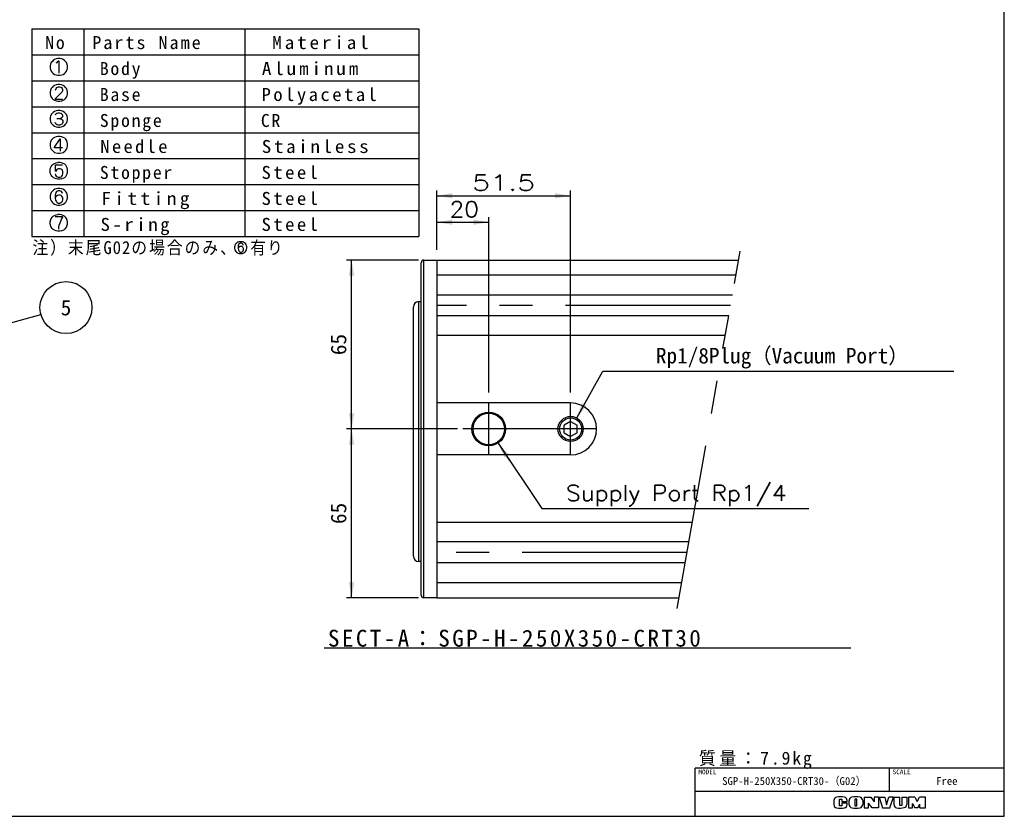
# Model space of a CAD drawing. Extents: x 0 to 400, y 0 to 277.
# Tile 3 of 4: x 210 to 400, y 0 to 153. Entities that reach past the tile are written whole.
import ezdxf
from ezdxf.enums import TextEntityAlignment as Align

# ---------------------------------------------------------------- set-up
doc = ezdxf.new("R2010")
doc.units = 0
doc.linetypes.add('CENTER', pattern=[50.8, 31.75, -6.35, 6.35, -6.35])
doc.linetypes.add('PHANTOM', pattern=[63.5, 31.75, -6.35, 6.35, -6.35, 6.35, -6.35])
doc.layers.get('0').update_dxf_attribs({"linetype": 'CONTINUOUS'})
doc.layers.get('DEFPOINTS').update_dxf_attribs({"linetype": 'CONTINUOUS'})
doc.layers.add('LY_1', color=151, linetype='CONTINUOUS')
doc.styles.add('MX_DIMTXSTY_3', font='txt.sh', dxfattribs={"width": 1.1, "bigfont": 'extfont'})
doc.styles.add('MX_DIMTXSTY_4', font='txt.sh', dxfattribs={"width": 1.35, "bigfont": 'extfont'})
doc.styles.add('MX_NOTE_STANDARD', font='txt.sh', dxfattribs={"bigfont": 'extfont'})
doc.dimstyles.new('MX_DIMSTYLE_P', dxfattribs={"dimtxt": 2.5, "dimasz": 2.5, "dimexe": 1, "dimexo": 1, "dimgap": 1, "dimtad": 1, "dimlfac": 2, "dimdsep": 46, "dimtxsty": 'MX_NOTE_STANDARD', "dimblk1": 'OPEN30', "dimblk2": 'OPEN30', "dimsah": 1, "dimcen": 2.5, "dimadec": 0, "dimazin": 0, "dimtfac": 1, "dimtmove": 0, "dimatfit": 3, "dimldrblk": 'OPEN30', "dimfxl": 1, "dimtzin": 0, "dimarcsym": 0})
doc.dimstyles.new('MXDIMSTYLE', dxfattribs={"dimtxt": 2.5, "dimasz": 2.5, "dimexe": 1, "dimexo": 1, "dimgap": 1, "dimtad": 1, "dimdsep": 46, "dimtxsty": 'MX_NOTE_STANDARD', "dimblk1": 'OPEN30', "dimblk2": 'OPEN30', "dimsah": 1, "dimcen": 2.5, "dimadec": 0, "dimazin": 0, "dimtfac": 1, "dimtmove": 0, "dimatfit": 3, "dimldrblk": 'OPEN30', "dimfxl": 1, "dimtzin": 0, "dimarcsym": 0})

# ---------------------------------------------------------------- blocks, each defined once
blk = doc.blocks.new('$KST8745')
at = {"color": 0, "linetype": 'ByBlock', "lineweight": -2}
for points in [[(-0.079646, 0.50177), (-0.143363, 0.477876), (-0.20708, 0.430088), (-0.254867, 0.374336), (-0.302655, 0.29469), (-0.334513, 0.20708), (-0.350442, 0.111504), (-0.350442, 0.007965), (-0.334513, -0.079646), (-0.310619, -0.159292), (-0.270796, -0.230973), (-0.223009, -0.286726), (-0.159292, -0.342478), (-0.079646, -0.382301), (0, -0.39823), (0.087611, -0.39823), (0.167257, -0.382301), (0.246903, -0.342478), (0.310619, -0.286726), (0.358407, -0.230973), (0.39823, -0.159292), (0.422124, -0.079646), (0.438053, 0.007965), (0.438053, 0.111504), (0.422124, 0.20708), (0.390265, 0.29469), (0.342478, 0.374336), (0.29469, 0.430088), (0.230973, 0.477876), (0.167257, 0.50177), (0.087611, 0.517699), (0, 0.517699), (-0.079646, 0.50177)], [(0.20708, 0.246903), (0.19115, 0.29469), (0.159292, 0.350442), (0.135398, 0.374336), (0.087611, 0.39823), (0.007965, 0.39823), (-0.039823, 0.374336), (-0.071681, 0.350442), (-0.095575, 0.29469), (-0.111504, 0.230973), (-0.119469, 0.127434), (-0.119469, -0.015929), (-0.10354, -0.119469), (-0.087611, -0.175221), (-0.063717, -0.223009), (-0.031858, -0.254867), (0.007965, -0.278761), (0.087611, -0.278761), (0.135398, -0.254867), (0.175221, -0.223009), (0.20708, -0.175221), (0.223009, -0.111504), (0.223009, -0.015929), (0.20708, 0.047788), (0.175221, 0.10354), (0.143363, 0.135398), (0.10354, 0.151327), (0.047788, 0.151327), (-0.023894, 0.135398), (-0.063717, 0.10354), (-0.095575, 0.071681), (-0.119469, 0.015929)]]:
    blk.add_lwpolyline(points, dxfattribs=at)
blk = doc.blocks.new('$KST8740')
at = {"color": 0, "linetype": 'ByBlock', "lineweight": -2}
for points in [[(0, 0.517699), (-0.087611, 0.50177), (-0.151327, 0.469912), (-0.215044, 0.414159), (-0.254867, 0.366372), (-0.302655, 0.29469), (-0.334513, 0.20708), (-0.350442, 0.127434), (-0.350442, 0), (-0.334513, -0.087611), (-0.302655, -0.175221), (-0.262832, -0.238938), (-0.215044, -0.29469), (-0.151327, -0.350442), (-0.087611, -0.382301), (0, -0.39823), (0.087611, -0.39823), (0.175221, -0.382301), (0.238938, -0.350442), (0.302655, -0.29469), (0.350442, -0.238938), (0.390265, -0.175221), (0.422124, -0.087611), (0.438053, 0), (0.438053, 0.127434), (0.422124, 0.20708), (0.390265, 0.29469), (0.342478, 0.366372), (0.302655, 0.414159), (0.238938, 0.469912), (0.175221, 0.50177), (0.087611, 0.517699), (0, 0.517699)], [(-0.079646, 0.278761), (-0.039823, 0.310619), (0, 0.358407), (0.031858, 0.39823), (0.047788, 0.39823), (0.047788, -0.278761)]]:
    blk.add_lwpolyline(points, dxfattribs=at)
blk = doc.blocks.new('$KST8741')
at = {"color": 0, "linetype": 'ByBlock', "lineweight": -2}
for points in [[(-0.079646, 0.50177), (-0.159292, 0.469912), (-0.215044, 0.422124), (-0.262832, 0.366372), (-0.302655, 0.29469), (-0.334513, 0.20708), (-0.350442, 0.127434), (-0.350442, 0), (-0.334513, -0.079646), (-0.302655, -0.175221), (-0.262832, -0.238938), (-0.215044, -0.29469), (-0.159292, -0.342478), (-0.087611, -0.382301), (0, -0.39823), (0.087611, -0.39823), (0.175221, -0.382301), (0.246903, -0.342478), (0.302655, -0.29469), (0.350442, -0.238938), (0.390265, -0.175221), (0.422124, -0.079646), (0.438053, 0), (0.438053, 0.127434), (0.422124, 0.20708), (0.390265, 0.29469), (0.350442, 0.366372), (0.302655, 0.422124), (0.246903, 0.469912), (0.167257, 0.50177), (0.087611, 0.517699), (0, 0.517699), (-0.079646, 0.50177)], [(-0.10354, 0.215044), (-0.087611, 0.302655), (-0.055752, 0.350442), (-0.015929, 0.382301), (0.031858, 0.39823), (0.071681, 0.39823), (0.127434, 0.382301), (0.167257, 0.350442), (0.199115, 0.302655), (0.215044, 0.246903), (0.215044, 0.183186), (0.199115, 0.127434), (0.167257, 0.079646), (-0.055752, -0.175221), (-0.119469, -0.262832), (-0.119469, -0.278761), (0.215044, -0.278761)]]:
    blk.add_lwpolyline(points, dxfattribs=at)
blk = doc.blocks.new('$KST8742')
at = {"color": 0, "linetype": 'ByBlock', "lineweight": -2}
for points in [[(-0.079646, 0.50177), (-0.159292, 0.461947), (-0.215044, 0.414159), (-0.262832, 0.358407), (-0.302655, 0.29469), (-0.334513, 0.20708), (-0.350442, 0.127434), (-0.350442, 0), (-0.334513, -0.087611), (-0.302655, -0.175221), (-0.262832, -0.238938), (-0.223009, -0.286726), (-0.159292, -0.342478), (-0.079646, -0.382301), (0, -0.39823), (0.087611, -0.39823), (0.167257, -0.382301), (0.246903, -0.342478), (0.310619, -0.286726), (0.350442, -0.238938), (0.390265, -0.175221), (0.422124, -0.087611), (0.438053, 0), (0.438053, 0.127434), (0.422124, 0.20708), (0.390265, 0.29469), (0.350442, 0.358407), (0.302655, 0.414159), (0.246903, 0.461947), (0.167257, 0.50177), (0.087611, 0.517699), (0, 0.517699), (-0.079646, 0.50177)], [(0.111504, 0.071681), (0.159292, 0.047788), (0.199115, 0.007965), (0.223009, -0.055752), (0.223009, -0.135398), (0.20708, -0.19115), (0.175221, -0.230973), (0.143363, -0.254867), (0.087611, -0.278761), (0.007965, -0.278761), (-0.039823, -0.262832), (-0.087611, -0.230973), (-0.111504, -0.19115), (-0.127434, -0.143363)], [(-0.111504, 0.278761), (-0.095575, 0.334513), (-0.055752, 0.374336), (0.007965, 0.39823), (0.079646, 0.39823), (0.135398, 0.374336), (0.183186, 0.334513), (0.20708, 0.270796), (0.20708, 0.19115), (0.19115, 0.135398), (0.151327, 0.095575), (0.10354, 0.071681), (-0.047788, 0.071681)]]:
    blk.add_lwpolyline(points, dxfattribs=at)
blk = doc.blocks.new('$KST8743')
at = {"color": 0, "linetype": 'ByBlock', "lineweight": -2}
for points in [[(-0.087611, 0.50177), (-0.159292, 0.469912), (-0.223009, 0.422124), (-0.270796, 0.366372), (-0.302655, 0.310619), (-0.334513, 0.215044), (-0.350442, 0.127434), (-0.350442, 0), (-0.334513, -0.10354), (-0.310619, -0.175221), (-0.270796, -0.238938), (-0.223009, -0.29469), (-0.159292, -0.350442), (-0.095575, -0.382301), (0, -0.39823), (0.087611, -0.39823), (0.183186, -0.382301), (0.246903, -0.350442), (0.310619, -0.29469), (0.358407, -0.238938), (0.39823, -0.175221), (0.422124, -0.10354), (0.438053, 0), (0.438053, 0.127434), (0.422124, 0.215044), (0.390265, 0.310619), (0.358407, 0.366372), (0.310619, 0.422124), (0.246903, 0.469912), (0.175221, 0.50177), (0.087611, 0.517699), (0, 0.517699), (-0.087611, 0.50177)], [(0.20708, -0.095575), (-0.151327, -0.095575), (-0.151327, -0.071681), (0.095575, 0.39823), (0.10354, 0.39823), (0.10354, -0.278761)]]:
    blk.add_lwpolyline(points, dxfattribs=at)
blk = doc.blocks.new('$KST8744')
at = {"color": 0, "linetype": 'ByBlock', "lineweight": -2}
for points in [[(0.167257, -0.382301), (0.087611, -0.39823), (0, -0.39823), (-0.079646, -0.382301), (-0.159292, -0.350442), (-0.223009, -0.302655), (-0.270796, -0.246903), (-0.310619, -0.183186), (-0.334513, -0.111504), (-0.350442, -0.015929), (-0.350442, 0.135398), (-0.334513, 0.230973), (-0.310619, 0.302655), (-0.270796, 0.366372), (-0.223009, 0.422124), (-0.159292, 0.469912), (-0.079646, 0.50177), (0, 0.517699)], [(0.167257, -0.382301), (0.246903, -0.350442), (0.310619, -0.302655), (0.358407, -0.246903), (0.39823, -0.183186), (0.422124, -0.111504), (0.438053, -0.015929), (0.438053, 0.135398), (0.422124, 0.230973), (0.39823, 0.302655), (0.358407, 0.366372), (0.310619, 0.422124), (0.246903, 0.469912), (0.167257, 0.50177), (0.087611, 0.517699), (0, 0.517699)], [(-0.119469, -0.111504), (-0.10354, -0.175221), (-0.079646, -0.223009), (-0.031858, -0.262832), (0.015929, -0.278761), (0.095575, -0.278761), (0.143363, -0.262832), (0.183186, -0.230973), (0.20708, -0.183186), (0.230973, -0.095575), (0.230973, 0.007965), (0.20708, 0.095575), (0.183186, 0.135398), (0.151327, 0.159292), (0.10354, 0.175221), (0.031858, 0.175221), (-0.015929, 0.159292), (-0.055752, 0.127434), (-0.079646, 0.087611), (-0.10354, 0.023894), (-0.10354, 0.39823), (0.215044, 0.39823)]]:
    blk.add_lwpolyline(points, dxfattribs=at)
blk = doc.blocks.new('$KST8746')
at = {"color": 0, "linetype": 'ByBlock', "lineweight": -2}
for points in [[(0.167257, -0.382301), (0.087611, -0.39823), (0, -0.39823), (-0.079646, -0.382301), (-0.151327, -0.350442), (-0.215044, -0.302655), (-0.262832, -0.246903), (-0.302655, -0.183186), (-0.326549, -0.119469), (-0.350442, 0), (-0.350442, 0.119469), (-0.326549, 0.238938), (-0.302655, 0.302655), (-0.262832, 0.366372), (-0.215044, 0.422124), (-0.151327, 0.469912), (-0.079646, 0.50177), (0, 0.517699)], [(0.167257, -0.382301), (0.238938, -0.350442), (0.302655, -0.302655), (0.350442, -0.246903), (0.390265, -0.183186), (0.414159, -0.119469), (0.438053, 0), (0.438053, 0.119469), (0.414159, 0.238938), (0.390265, 0.302655), (0.350442, 0.366372), (0.302655, 0.422124), (0.238938, 0.469912), (0.167257, 0.50177), (0.087611, 0.517699), (0, 0.517699)], [(0.047788, -0.286726), (0.047788, -0.19115), (0.063717, -0.063717), (0.095575, 0.063717), (0.127434, 0.159292), (0.167257, 0.262832), (0.230973, 0.366372), (0.230973, 0.390265), (-0.119469, 0.390265)]]:
    blk.add_lwpolyline(points, dxfattribs=at)
blk = doc.blocks.new('*D16')
at = {"color": 22, "linetype": 'CONTINUOUS'}
for p, q in [((290.771485, 109.038694), (290.771485, 115.326641)), ((290.771485, 114.326641), (300.771485, 114.326641)), ((300.771485, 81.538696), (300.771485, 115.326641))]:
    blk.add_line(p, q, dxfattribs=at)
for points in [[(293.771485, 113.82664), (293.771485, 114.826642), (290.771485, 114.326641)], [(297.771485, 114.826642), (297.771485, 113.82664), (300.771485, 114.326641)]]:
    blk.add_solid(points, dxfattribs=at)
at = {"layer": 'DEFPOINTS', "color": 0, "linetype": 'CONTINUOUS'}
for p in [(300.771485, 114.326641), (290.771485, 107.038694), (300.771485, 79.538696)]:
    blk.add_point(p, dxfattribs=at)
at = {"color": 22, "linetype": 'CONTINUOUS', "insert": (296.050739, 116.826641), "char_height": 3, "attachment_point": 5, "line_spacing_factor": 0.72, "style": 'MX_DIMTXSTY_3'}
blk.add_mtext('\\A1;20', dxfattribs=at)
blk = doc.blocks.new('_OPEN30')
at = {"color": 0, "linetype": 'ByBlock', "lineweight": -2}
for p, q in [((-1, 0.267949), (0, 0)), ((0, 0), (-1, -0.267949)), ((0, 0), (-1, 0))]:
    blk.add_line(p, q, dxfattribs=at)
blk = doc.blocks.new('*D17')
at = {"color": 22, "linetype": 'CONTINUOUS'}
for p, q in [((294.771484, 74.538694), (273.374229, 74.538694)), ((274.374229, 42.038694), (274.374229, 74.538694)), ((287.271484, 42.038694), (273.374229, 42.038694))]:
    blk.add_line(p, q, dxfattribs=at)
for points in [[(273.874228, 71.538694), (274.87423, 71.538694), (274.374229, 74.538694)], [(274.87423, 45.038694), (273.874228, 45.038694), (274.374229, 42.038694)]]:
    blk.add_solid(points, dxfattribs=at)
at = {"layer": 'DEFPOINTS', "color": 0, "linetype": 'CONTINUOUS'}
for p in [(274.374229, 74.538694), (295.771484, 74.538694), (288.271484, 42.038694)]:
    blk.add_point(p, dxfattribs=at)
at = {"color": 22, "linetype": 'CONTINUOUS', "insert": (271.874229, 58.288694), "char_height": 3, "attachment_point": 5, "rotation": 90, "line_spacing_factor": 0.72}
blk.add_mtext('\\A1;65', dxfattribs=at)
blk = doc.blocks.new('*D18')
at = {"color": 22, "linetype": 'CONTINUOUS'}
for p, q in [((287.271484, 107.038694), (273.374229, 107.038694)), ((274.374229, 74.538694), (274.374229, 107.038694)), ((294.771484, 74.538694), (273.374229, 74.538694))]:
    blk.add_line(p, q, dxfattribs=at)
for points in [[(273.874228, 104.038694), (274.87423, 104.038694), (274.374229, 107.038694)], [(274.87423, 77.538694), (273.874228, 77.538694), (274.374229, 74.538694)]]:
    blk.add_solid(points, dxfattribs=at)
at = {"layer": 'DEFPOINTS', "color": 0, "linetype": 'CONTINUOUS'}
for p in [(274.374229, 107.038694), (288.271484, 107.038694), (295.771484, 74.538694)]:
    blk.add_point(p, dxfattribs=at)
at = {"color": 22, "linetype": 'CONTINUOUS', "insert": (271.874229, 90.788694), "char_height": 3, "attachment_point": 5, "rotation": 90, "line_spacing_factor": 0.72}
blk.add_mtext('\\A1;65', dxfattribs=at)
blk = doc.blocks.new('*D19')
at = {"color": 22, "linetype": 'CONTINUOUS'}
for p, q in [((302.570221, 71.831842), (310.95774, 59.209777)), ((302.570221, 71.831842), (304.784051, 68.500332)), ((310.95774, 59.209777), (362.362632, 59.209777))]:
    blk.add_line(p, q, dxfattribs=at)
blk.add_solid([(303.814154, 69.056481), (304.647033, 69.609939), (302.570221, 71.831842)], dxfattribs=at)
at = {"layer": 'DEFPOINTS', "color": 0, "linetype": 'CONTINUOUS'}
for p in [(298.972748, 77.245546), (302.570221, 71.831842)]:
    blk.add_point(p, dxfattribs=at)
at = {"color": 22, "linetype": 'CONTINUOUS', "insert": (336.862632, 61.709777), "char_height": 3, "attachment_point": 5, "line_spacing_factor": 0.72, "style": 'MX_DIMTXSTY_3'}
blk.add_mtext('\\A1;Supply Port Rp1/4', dxfattribs=at)
blk = doc.blocks.new('_NONE')
at = {"color": 0, "linetype": 'ByBlock', "lineweight": -2}
blk.add_circle((0, 0), 0.25, dxfattribs=at)
blk = doc.blocks.new('*D21')
at = {"color": 22, "linetype": 'CONTINUOUS'}
for p, q in [((317.705296, 76.65511), (322.737729, 85.652092)), ((322.737729, 85.652092), (390.255845, 85.652092)), ((317.705296, 76.65511), (319.657973, 80.146106))]:
    blk.add_line(p, q, dxfattribs=at)
blk.add_solid([(319.606179, 79.029272), (318.733428, 79.517442), (317.705296, 76.65511)], dxfattribs=at)
at = {"layer": 'DEFPOINTS', "color": 0, "linetype": 'CONTINUOUS'}
for p in [(317.705296, 76.65511), (315.337674, 72.422278)]:
    blk.add_point(p, dxfattribs=at)
at = {"color": 22, "linetype": 'CONTINUOUS', "insert": (357.255845, 88.152092), "char_height": 3, "attachment_point": 5, "line_spacing_factor": 0.72}
blk.add_mtext('\\A1;Rp1/8Plug（Vacuum Port）', dxfattribs=at)
blk = doc.blocks.new('*D22')
at = {"color": 22, "linetype": 'CONTINUOUS'}
for p, q in [((290.771485, 109.038695), (290.771485, 120.422686)), ((290.771485, 119.422686), (316.521485, 119.422686)), ((316.521485, 81.538695), (316.521485, 120.422686))]:
    blk.add_line(p, q, dxfattribs=at)
for points in [[(293.771485, 118.922685), (293.771485, 119.922687), (290.771485, 119.422686)], [(313.521485, 119.922687), (313.521485, 118.922685), (316.521485, 119.422686)]]:
    blk.add_solid(points, dxfattribs=at)
at = {"layer": 'DEFPOINTS', "color": 0, "linetype": 'CONTINUOUS'}
for p in [(316.521485, 119.422686), (290.771485, 107.038695), (316.521485, 79.538695)]:
    blk.add_point(p, dxfattribs=at)
at = {"color": 22, "linetype": 'CONTINUOUS', "insert": (303.646485, 121.922686), "char_height": 3, "attachment_point": 5, "line_spacing_factor": 0.72, "style": 'MX_DIMTXSTY_4'}
blk.add_mtext('\\A1;51.5', dxfattribs=at)
blk = doc.blocks.new('$BALOON')
at = {"color": 0, "linetype": 'CONTINUOUS', "lineweight": -2}
blk.add_circle((0, 0), 1, dxfattribs=at)
blk.add_attdef('NO.', text='', height=0.8, dxfattribs=at).set_placement((0, 0), align=Align.MIDDLE_CENTER)

msp = doc.modelspace()

# ---------------------------------------------------------------- linework, layer by layer
at = {"layer": 'LY_1', "color": 150, "linetype": 'CONTINUOUS'}
msp.add_line((400, 0), (400, 277), dxfattribs=at)
at = {"layer": 'LY_1', "color": 22, "linetype": 'CONTINUOUS'}
for p, q in [((212.811495, 151.555476), (212.811495, 111.555476)), ((212.811495, 151.555476), (287.311495, 151.555476)), ((222.811495, 151.555476), (222.811495, 111.555476)), ((253.811495, 151.555476), (253.811495, 111.555476)), ((287.311495, 151.555476), (287.311495, 111.555476)), ((212.811495, 146.555476), (287.311495, 146.555476)), ((212.811495, 141.555476), (287.311495, 141.555476)), ((212.811495, 136.555476), (287.311495, 136.555476)), ((212.811495, 131.555476), (287.311495, 131.555476)), ((212.811495, 126.555476), (287.311495, 126.555476)), ((212.811495, 121.555476), (287.311495, 121.555476)), ((212.811495, 116.555476), (287.311495, 116.555476)), ((212.811495, 111.555476), (287.311495, 111.555476)), ((269.09459, 32.398268), (370.470882, 32.398268))]:
    msp.add_line(p, q, dxfattribs=at)
at = {"layer": 'LY_1', "color": 22, "linetype": 'PHANTOM'}
msp.add_line((337.024951, 40.006127), (349.143181, 108.732023), dxfattribs=at)
at = {"layer": 'LY_1', "color": 254, "linetype": 'CONTINUOUS'}
for p, q in [((287.771485, 106.038694), (287.771485, 106.538694)), ((287.771485, 106.038694), (287.771485, 106.538694)), ((288.271485, 42.038691), (288.271485, 107.038694)), ((288.271485, 107.038694), (290.771485, 107.038694)), ((288.271485, 107.038694), (290.771485, 107.038694)), ((290.771485, 107.038694), (290.771485, 42.038694)), ((290.771485, 107.038694), (348.844601, 107.038694)), ((290.771485, 107.038691), (290.771485, 106.038694)), ((290.771485, 107.038691), (290.771485, 42.038691)), ((287.771485, 43.038691), (287.771485, 106.038694)), ((287.771485, 43.038691), (287.771485, 106.038694)), ((348.337662, 104.163697), (290.771485, 104.163697)), ((287.271485, 99.038694), (287.771485, 99.038694)), ((287.271485, 99.038694), (287.271485, 49.038694)), ((287.771485, 49.038694), (287.771485, 99.038694)), ((347.654395, 100.288697), (290.771485, 100.288697)), ((286.271485, 50.038694), (286.271485, 98.038694)), ((346.949087, 96.288697), (290.771485, 96.288697)), ((346.28786, 92.538697), (290.771485, 92.538697)), ((316.521485, 79.538694), (290.771485, 79.538694)), ((316.521485, 75.98207), (315.271485, 75.260382)), ((316.521485, 75.98207), (317.771485, 75.260382)), ((315.271485, 73.817006), (315.271485, 75.260382)), ((317.771485, 73.817006), (317.771485, 75.260382)), ((315.271485, 73.817006), (316.521485, 73.095318)), ((317.771485, 73.817006), (316.521485, 73.095318)), ((316.521485, 69.538694), (290.771485, 69.538694)), ((339.940088, 56.538692), (290.771485, 56.538692)), ((339.278862, 52.788692), (290.771485, 52.788692)), ((287.771485, 49.038694), (287.271485, 49.038694)), ((338.573554, 48.788692), (290.771485, 48.788692)), ((337.890287, 44.913692), (290.771485, 44.913692)), ((287.771485, 42.538691), (287.771485, 43.038691)), ((287.771485, 42.538691), (287.771485, 43.038691)), ((290.771485, 42.038691), (288.271485, 42.038691)), ((290.771485, 42.038691), (288.271485, 42.038691)), ((290.771485, 42.038694), (337.383347, 42.038694))]:
    msp.add_line(p, q, dxfattribs=at)
at = {"layer": 'LY_1', "color": 22, "linetype": 'CENTER'}
for p, q in [((347.301741, 98.288697), (290.771485, 98.288697)), ((300.771485, 69.538694), (300.771485, 79.538694)), ((316.521485, 69.538694), (316.521485, 79.538694)), ((321.521485, 74.538694), (295.771485, 74.538694)), ((338.926208, 50.788692), (290.771485, 50.788692))]:
    msp.add_line(p, q, dxfattribs=at)
at = {"layer": 'LY_1', "color": 253, "linetype": 'CONTINUOUS'}
for p in [(340.5, 0), (400, 9.25)]:
    msp.add_line(p, (340.5, 9.25), dxfattribs=at)
at = {"layer": 'LY_1', "color": 255, "linetype": 'CONTINUOUS'}
for p, q in [((377.874501, 4.75), (377.874501, 9.25)), ((400, 4.75), (340.5, 4.75))]:
    msp.add_line(p, q, dxfattribs=at)
at = {"layer": 'LY_1', "color": 220, "linetype": 'CONTINUOUS'}
for p, q in [((367.2, 3.042316), (367.2, 2.259631)), ((368.275, 2.045973), (368.275, 3.270973)), ((368.275, 3.270973), (368.7, 3.270973)), ((368.7, 2.045973), (368.275, 2.045973)), ((368.7, 3.270973), (368.7, 2.830973)), ((368.7, 2.830973), (369.75, 2.830973)), ((368.7, 2.545973), (368.7, 2.045973)), ((369.75, 2.545973), (368.7, 2.545973)), ((369.75, 2.830973), (369.75, 3.042316)), ((369.75, 2.259631), (369.75, 2.545973)), ((370.125, 2.266502), (370.125, 3.035444)), ((371.225, 3.270973), (371.225, 2.045973)), ((371.6, 3.270973), (371.225, 3.270973)), ((371.225, 2.045973), (371.6, 2.045973)), ((371.6, 2.045973), (371.6, 3.270973)), ((372.74, 3.035444), (372.74, 2.266502)), ((373.05, 3.695973), (374.3, 3.695973)), ((373.05, 3.695973), (373.05, 1.605973)), ((373.89, 1.605973), (373.89, 2.555973)), ((374.59, 1.605973), (373.89, 2.555973)), ((374.3, 3.695973), (374.95, 2.790307)), ((374.95, 3.695973), (374.95, 2.790307)), ((375.8, 3.695973), (374.95, 3.695973)), ((375.8, 3.695973), (375.8, 1.605973)), ((375.89, 3.695973), (377.015, 3.695973)), ((375.89, 3.695973), (376.575, 1.605973)), ((377.015, 3.695973), (377.35, 2.205973)), ((377.35, 2.205973), (377.75, 3.695973)), ((378.65, 3.695973), (377.75, 3.695973)), ((377.95, 1.605973), (378.65, 3.695973)), ((378.775, 3.695973), (379.9, 3.695973)), ((378.775, 2.231489), (378.775, 3.695973)), ((379.9, 2.105973), (379.9, 3.695973)), ((380.29, 2.105973), (379.9, 2.105973)), ((380.29, 3.695973), (380.29, 2.105973)), ((380.29, 3.695973), (381.225, 3.695973)), ((381.225, 3.695973), (381.225, 2.255943)), ((382.8, 3.695973), (381.565, 3.695973)), ((381.565, 3.695973), (381.565, 1.605973)), ((382.345, 1.605973), (382.345, 2.433246)), ((382.345, 2.433246), (382.8, 1.605973)), ((382.8, 3.695973), (383.21, 2.845973)), ((383.21, 2.845973), (383.68, 3.695973)), ((383.35, 1.605973), (383.725, 2.330973)), ((384.8, 3.695973), (383.68, 3.695973)), ((383.725, 1.605973), (383.725, 2.330973)), ((384.8, 1.605973), (384.8, 3.695973)), ((373.05, 1.605973), (373.89, 1.605973)), ((375.8, 1.605973), (374.59, 1.605973)), ((376.575, 1.605973), (377.95, 1.605973)), ((381.565, 1.605973), (382.36, 1.605973)), ((383.35, 1.605973), (382.8, 1.605973)), ((383.725, 1.605973), (384.8, 1.605973))]:
    msp.add_line(p, q, dxfattribs=at)
at = {"layer": 'LY_1', "color": 31, "linetype": 'CONTINUOUS'}
msp.add_line((0, 0), (400, 0), dxfattribs=at)
at = {"layer": 'LY_1', "color": 7, "linetype": 'CONTINUOUS'}
for centre, radius in [((300.771485, 74.538694), 3.25), ((316.521485, 74.538694), 2.425)]:
    msp.add_circle(centre, radius, dxfattribs=at)
at = {"layer": 'LY_1', "color": 254, "linetype": 'CONTINUOUS'}
for centre, radius in [((300.771485, 74.538694), 3.025), ((316.521485, 74.538694), 2.125)]:
    msp.add_circle(centre, radius, dxfattribs=at)
for centre, radius, start, end in [((288.271485, 106.538694), 0.5, 90, 180), ((288.271485, 106.538694), 0.5, 90, 180), ((287.271485, 98.038694), 1, 90, 180), ((316.521485, 74.538694), 5, 270, 90), ((287.271485, 50.038694), 1, 180, 270), ((288.271485, 42.538691), 0.5, 180, 270), ((288.271485, 42.538691), 0.5, 180, 270)]:
    msp.add_arc(centre, radius, start, end, dxfattribs=at)
at = {"layer": 'LY_1', "color": 220, "linetype": 'CONTINUOUS'}
for centre, radius, start, end in [((367.85, 3.042316), 0.65, 101.631293, 180), ((367.85, 2.259631), 0.65, 180, 258.368707), ((368.475, 0.005973), 3.75, 78.368707, 101.631293), ((369.1, 3.042316), 0.65, 0, 78.368707), ((369.1, 2.259631), 0.65, 281.631293, 0), ((370.775, 3.035444), 0.65, 102.245257, 180), ((370.775, 2.266502), 0.65, 180, 257.754743), ((371.4325, 0.005973), 3.75, 77.754743, 102.245257), ((372.09, 3.035444), 0.65, 0, 77.754743), ((372.09, 2.266502), 0.65, 282.245257, 0), ((379.375, 2.231489), 0.6, 180, 259.765703), ((380.625, 2.255943), 0.6, 282.475783, 0), ((368.475, 5.295973), 3.75, 258.368707, 281.631293), ((371.4325, 5.295973), 3.75, 257.754743, 282.245257), ((379.939114, 5.355973), 3.775, 259.765703, 282.475783)]:
    msp.add_arc(centre, radius, start, end, dxfattribs=at)

# ---------------------------------------------------------------- block references
at = {"layer": 'LY_1', "color": 22, "linetype": 'CONTINUOUS'}
for name, p, xscale, yscale, zscale in [('$KST8740', (217.848285, 143.998406), 4.2, 3.5, 3.5), ('$KST8741', (217.848285, 138.998406), 4.2, 3.5, 3.5), ('$KST8742', (217.848285, 133.998406), 4.2, 3.5, 3.5), ('$KST8743', (217.848285, 128.998406), 4.2, 3.5, 3.5), ('$KST8744', (217.848285, 123.998406), 4.2, 3.5, 3.5), ('$KST8745', (217.848285, 118.998406), 4.2, 3.5, 3.5), ('$KST8746', (217.848285, 113.998406), 4.2, 3.5, 3.5), ('$KST8745', (252.899112, 109.283992), 3, 2.5, 2.5)]:
    msp.add_blockref(name, p, dxfattribs=dict(at, xscale=xscale, yscale=yscale, zscale=zscale))
at = {"layer": 'LY_1', "color": 22, "linetype": 'ByBlock'}
ref = msp.add_blockref('$BALOON', (219.397208, 97.899959), dxfattribs=dict(at, xscale=5, yscale=5, zscale=5))
ref.add_attrib('NO.', '5', dxfattribs={"color": 22, "linetype": 'CONTINUOUS', "height": 3}).set_placement((219.397208, 97.899959), align=Align.MIDDLE_CENTER)

# ---------------------------------------------------------------- texts
at = {"layer": 'LY_1', "color": 22, "linetype": 'CONTINUOUS', "line_spacing_factor": 0.72}
for s, insert, char_height, attachment_point in [('\\T1.200000;\\A1;No', (215.414951, 150.148406), 2.5, 1), ('\\T1.224745;\\W1.020621;\\A1;Parts Name', (224.460268, 150.148406), 2.5, 1), ('\\T1.298404;\\W1.082004;\\A1;Material', (259.102713, 150.148406), 2.5, 1), ('\\T1.200000;\\A1;Body', (225.914951, 145.148406), 2.5, 1), ('\\T1.298404;\\W1.082004;\\A1;Aluminum', (257.102713, 145.148406), 2.5, 1), ('\\T1.264911;\\W1.054093;\\A1;Polyacetal', (257.036541, 140.148406), 2.5, 1), ('\\T1.200000;\\A1;Base', (225.914951, 140.148406), 2.5, 1), ('\\T1.200000;\\A1;Sponge', (225.914951, 135.148406), 2.5, 1), ('\\T1.200000;\\A1;CR', (256.914951, 135.148406), 2.5, 1), ('\\T1.253359;\\W1.044466;\\A1;Needle', (226.01426, 130.148406), 2.5, 1), ('\\T1.286261;\\W1.071884;\\A1;Stainless', (257.078452, 130.148406), 2.5, 1), ('\\T1.200000;\\A1;Stopper', (225.914951, 125.148406), 2.5, 1), ('\\T1.264911;\\W1.054093;\\A1;Steel', (257.036541, 125.148406), 2.5, 1), ('\\T1.333725;\\W1.111438;\\A1;Fitting', (226.175028, 120.148406), 2.5, 1), ('\\T1.264911;\\W1.054093;\\A1;Steel', (257.036541, 120.148406), 2.5, 1), ('\\T1.272792;\\W1.060660;\\A1;S-ring', (226.051901, 115.148406), 2.5, 1), ('\\T1.264911;\\W1.054093;\\A1;Steel', (257.036541, 115.148406), 2.5, 1), ('\\T1.123398;\\W0.936165;\\A1;注）末尾G02の場合のみ、', (212.933581, 109.283992), 2.5, 4), ('\\T1.095445;\\W0.912871;\\A1;有り', (254.888386, 109.283992), 2.5, 4), ('\\T1.206984;\\W1.005820;\\A1;SECT-A：SGP-H-250X350-CRT30', (269.815966, 35.89532), 3.25, 1), ('\\T1.205031;\\W1.004193;\\A1;質量：7.9kg', (341.214926, 12.444816), 2.5, 1)]:
    msp.add_mtext(s, dxfattribs=dict(at, insert=insert, char_height=char_height, attachment_point=attachment_point))
at = {"layer": 'LY_1', "color": 140, "linetype": 'CONTINUOUS', "attachment_point": 2}
for s, insert, char_height, line_spacing_factor in [('\\W0.944444;\\A1;MODEL', (342.856274, 8.997716), 0.9, 0.6), ('\\W1.010782;\\A1;SGP-H-250X350-CRT30-（G02）', (359.525219, 7.534791), 1.5, 0.72), ('\\W0.944444;\\A1;SCALE', (380.230775, 8.997716), 0.9, 0.6), ('\\A1;Free', (388.93725, 7.545821), 1.5, 0.72)]:
    msp.add_mtext(s, dxfattribs=dict(at, insert=insert, char_height=char_height, line_spacing_factor=line_spacing_factor))

# ---------------------------------------------------------------- dimensions: what is measured, and where the dimension line sits
at = {"layer": 'LY_1', "color": 22, "linetype": 'CONTINUOUS'}
for base, p1, p2, override, picture, middle in [((316.521485, 119.422686), (290.771485, 107.038695), (316.521485, 79.538695), {"dimtxt": 3, "dimasz": 3, "dimexo": 2, "dimtxsty": 'MX_DIMTXSTY_4', "dimtzin": 8}, '*D22', (303.646485, 119.422686)), ((300.771485, 114.326641), (290.771485, 107.038694), (300.771485, 79.538696), {"dimtxt": 3, "dimasz": 3, "dimexo": 2, "dimtxsty": 'MX_DIMTXSTY_3', "dimtzin": 8}, '*D16', (296.050739, 114.326641))]:
    dim = msp.add_linear_dim(base=base, p1=p1, p2=p2, text='\\A1;<>', dimstyle='MX_DIMSTYLE_P', override=override, dxfattribs=at)
    dim.commit()
    dim.dimension.update_dxf_attribs({"geometry": picture, "text_midpoint": middle, "dimtype": 128})
for base, p1, p2, picture, middle in [((274.374229, 107.038694), (295.771484, 74.538694), (288.271484, 107.038694), '*D18', (274.374229, 90.788694)), ((274.374229, 74.538694), (288.271484, 42.038694), (295.771484, 74.538694), '*D17', (274.374229, 58.288694))]:
    dim = msp.add_linear_dim(base=base, p1=p1, p2=p2, angle=90, text='\\A1;<>', dimstyle='MX_DIMSTYLE_P', override={"dimtxt": 3, "dimasz": 3, "dimtzin": 8}, dxfattribs=at)
    dim.commit()
    dim.dimension.update_dxf_attribs({"geometry": picture, "text_midpoint": middle, "dimtype": 128})
for p1, p2, text, override, picture, middle in [((315.337674, 72.422278), (317.705296, 76.65511), '\\A1;Rp1/8Plug（Vacuum Port）', {"dimtxt": 3, "dimasz": 3, "dimtih": 1, "dimtoh": 1, "dimlfac": 0.5, "dimblk1": 'NONE', "dimcen": 0, "dimtofl": 0}, '*D21', (357.255845, 85.652092)), ((298.972748, 77.245546), (302.570221, 71.831842), '\\A1;Supply Port Rp1/4', {"dimtxt": 3, "dimasz": 3, "dimtih": 1, "dimtoh": 1, "dimlfac": 0.5, "dimtxsty": 'MX_DIMTXSTY_3', "dimblk1": 'NONE', "dimcen": 0, "dimtofl": 0}, '*D19', (336.862632, 59.209777))]:
    dim = msp.add_diameter_dim_2p(p1=p1, p2=p2, text=text, dimstyle='MX_DIMSTYLE_P', override=override, dxfattribs=at)
    dim.commit()
    dim.dimension.update_dxf_attribs({"geometry": picture, "text_midpoint": middle, "dimtype": 131})

# ---------------------------------------------------------------- leaders
msp.add_leader([(163.395342, 82.570334), (214.574624, 96.579853)], dimstyle='MXDIMSTYLE', override={"dimasz": 2.77}, dxfattribs=at)

doc.saveas('drawing.dxf')
